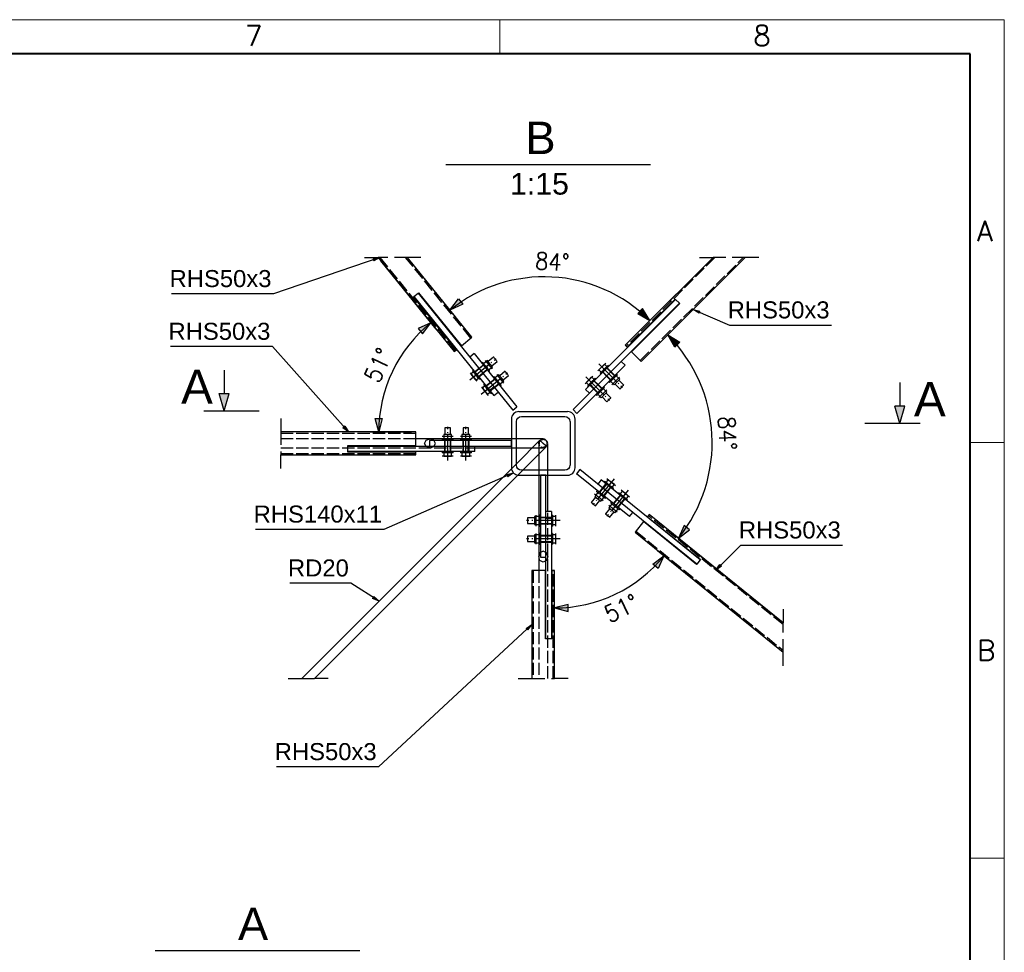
# Paper-space layout 'A0 Advance Steel' of a CAD drawing. Header units: millimetres. Extents: x 228 to 822, y 214 to 634.
# Tile 76 of 76: x 678 to 822, y 497 to 634. Entities that reach past the tile are written whole.
import ezdxf

# ---------------------------------------------------------------- set-up
doc = ezdxf.new("R2010")
doc.units = ezdxf.units.MM
for name, pattern in [('ACAD_ISO02W100', [15, 12, -3]), ('ACAD_ISO04W100', [30, 24, -3, 0, -3]), ('DASHED', [19.05, 12.7, -6.35])]:
    doc.linetypes.add(name, pattern=pattern)
doc.layers.get('0').update_dxf_attribs({"linetype": 'CONTINUOUS'})
for name, color, linetype, lineweight in [('5', 7, 'CONTINUOUS', 15), ('RAHM2', 1, 'CONTINUOUS', 15), ('RAHM3', 51, 'CONTINUOUS', 30), ('RAHM5', 3, 'CONTINUOUS', 40)]:
    doc.layers.add(name, color=color, linetype=linetype, lineweight=lineweight)
for name, color, linetype in [('AS_Belki', 145, 'CONTINUOUS'), ('AS_Blachy', 30, 'CONTINUOUS'), ('AS_DIM_ON', 7, 'CONTINUOUS'), ('AS_INS_ON', 7, 'CONTINUOUS'), ('AS_Sruby', 9, 'CONTINUOUS')]:
    doc.layers.add(name, color=color, linetype=linetype)
doc.styles.add('Arial', font='arial.ttf')
doc.styles.add('CalloutText_Big', font='arial.ttf', dxfattribs={"height": 4.76})
doc.styles.add('CalloutText_Small', font='arial.ttf', dxfattribs={"height": 3.175})
doc.styles.add('CutSymbolDown', font='arial.ttf', dxfattribs={"height": 5})
doc.styles.add('CutSymbolUp', font='arial.ttf', dxfattribs={"height": 5})
doc.styles.add('ROMANS', font='romans.shx', dxfattribs={"width": 0.9})

# ---------------------------------------------------------------- blocks, each defined once
blk = doc.blocks.new('132QEWDSAASD')
at = {"layer": 'RAHM2'}
for p, q in [((520, 415), (520, 420)), ((589, 358), (594, 358)), ((589, 297), (594, 297))]:
    blk.add_line(p, q, dxfattribs=at)
blk.add_lwpolyline([(0, 0), (0, 420), (594, 420), (594, 0)], close=True, dxfattribs=at)
at = {"layer": 'RAHM5'}
for p, q in [((589, 415), (5, 415)), ((589, 5), (589, 415))]:
    blk.add_line(p, q, dxfattribs=at)
at = {"layer": 'RAHM3', "style": 'ROMANS'}
for s, p in [('7', (482.63, 416.17)), ('8', (557.18, 416.17)), ('A', (590, 387.5)), ('B', (590, 326))]:
    blk.add_text(s, height=3, dxfattribs=at).set_placement(p)
blk = doc.blocks.new('5ytrhfgvc')
at = {"layer": '5'}
blk.add_blockref('132QEWDSAASD', (0, 0), dxfattribs=at)
blk = doc.blocks.new('sectionup')
blk.add_hatch(color=256).paths.add_polyline_path([(-2.55, 0.73), (-2.55, -0.73), (0, 0)])
at = {"color": 7, "linetype": 'Continuous'}
for p, q in [((0, 3), (0, -5.15)), ((-6, 0), (-2.55, 0))]:
    blk.add_line(p, q, dxfattribs=at)
for p, q in [((0, 0), (-2.55, 0.73)), ((-2.55, 0.73), (-2.55, -0.73)), ((0, 0), (-2.55, -0.73))]:
    blk.add_line(p, q)
blk = doc.blocks.new('sectiondown')
blk.add_hatch(color=256).paths.add_polyline_path([(0, 0), (-2.55, 0.73), (-2.55, -0.73)])
at = {"color": 7, "linetype": 'Continuous'}
for p, q in [((0, -3), (0, 5.15)), ((-6, 0), (-2.55, 0))]:
    blk.add_line(p, q, dxfattribs=at)
for p, q in [((0, 0), (-2.55, 0.73)), ((-2.55, -0.73), (-2.55, 0.73)), ((0, 0), (-2.55, -0.73))]:
    blk.add_line(p, q)

psp = doc.layouts.new('A0 Advance Steel')

# ---------------------------------------------------------------- hatches: boundary and pattern name
at = {"layer": 'AS_DIM_ON'}
for points in [[(740.88, 591.36), (742.12, 593), (742.75, 592.23)], [(770.2, 589.82), (769.14, 591.58), (768.44, 590.88)], [(738.09, 589.51), (736.22, 588.64), (736.85, 587.87)], [(772.81, 587.71), (774.58, 586.65), (773.87, 585.94)], [(730.43, 573.48), (729.93, 575.48), (730.93, 575.48)], [(774.38, 557.91), (776.03, 559.15), (775.25, 559.78)], [(772.27, 555.33), (771.4, 553.46), (770.63, 554.09)], [(756.22, 547.67), (758.22, 547.17), (758.22, 548.17)]]:
    psp.add_hatch(color=8, dxfattribs=at).paths.add_polyline_path(points, flags=0)

# ---------------------------------------------------------------- linework, layer by layer
at = {"color": 0, "linetype": 'ByBlock', "lineweight": -2}
for p, q in [((729.6, 598.91), (730.6, 599.08)), ((729.6, 598.91), (729.71, 598.6)), ((730.6, 599.08), (729.71, 598.6)), ((777.41, 590.9), (776.56, 591.45)), ((776.56, 591.45), (777.54, 591.21)), ((777.41, 590.9), (777.54, 591.21)), ((725.44, 574.33), (725.19, 574.11)), ((725.98, 573.48), (725.19, 574.11)), ((725.44, 574.33), (725.98, 573.48)), ((749.23, 567.22), (750.21, 567.47)), ((749.23, 567.22), (749.36, 566.91)), ((750.21, 567.47), (749.36, 566.91)), ((779.86, 553.22), (780.45, 554.04)), ((780.69, 553.81), (779.86, 553.22)), ((780.69, 553.81), (780.45, 554.04)), ((729.72, 549.35), (729.54, 549.07)), ((730.48, 548.68), (729.54, 549.07)), ((729.72, 549.35), (730.48, 548.68)), ((752.04, 544.68), (752.89, 545.24)), ((752.04, 544.68), (752.27, 544.44)), ((752.89, 545.24), (752.27, 544.44))]:
    psp.add_line(p, q, dxfattribs=at)
at = {"color": 7}
for points in [[(730.6, 599.08), (714.98, 593.73), (700.03, 593.73)], [(776.56, 591.45), (781.89, 589.14), (796.83, 589.14)], [(725.98, 573.48), (714.83, 586), (699.88, 586)], [(750.21, 567.47), (731.2, 559.19), (712.37, 559.19)], [(779.86, 553.22), (783.52, 556.86), (798.47, 556.86)], [(730.48, 548.68), (726.33, 551.29), (717.4, 551.29)], [(752.89, 545.24), (730.4, 524.35), (715.46, 524.35)]]:
    psp.add_lwpolyline(points, dxfattribs=at)
at = {"layer": 'AS_Belki', "color": 7, "linetype": 'Continuous', "ltscale": 0.15}
for p, q in [((728.35, 599.08), (730.35, 599.08)), ((736.63, 599.08), (734.63, 599.08)), ((777.46, 599.08), (779.46, 599.08)), ((786.18, 599.08), (784.18, 599.08)), ((716.07, 575.48), (716.07, 573.48)), ((716.07, 568.14), (716.07, 570.14)), ((789.73, 547.49), (789.73, 545.49)), ((789.73, 539.2), (789.73, 541.2)), ((717.15, 537.34), (719.15, 537.34)), ((723.03, 537.34), (721.03, 537.34)), ((750.89, 537.34), (752.89, 537.34)), ((758.22, 537.34), (756.22, 537.34))]:
    psp.add_line(p, q, dxfattribs=at)
at = {"layer": 'AS_Belki', "linetype": 'Continuous', "ltscale": 0.15}
for p, q in [((730.35, 599.08), (741.52, 585.27)), ((744.11, 587.37), (734.63, 599.08)), ((779.46, 599.08), (766.58, 586.19)), ((768.93, 583.83), (784.18, 599.08)), ((736.21, 593.84), (736.26, 593.89)), ((736.26, 593.89), (742.55, 586.11)), ((735.54, 593.3), (735.59, 593.34)), ((741.83, 585.52), (735.54, 593.3)), ((766.86, 585.91), (773.93, 592.98)), ((774.59, 592.32), (767.52, 585.25)), ((773.93, 592.98), (773.98, 592.93)), ((774.54, 592.36), (774.59, 592.32)), ((742.55, 586.11), (744.11, 587.37)), ((741.52, 585.27), (741.83, 585.52)), ((766.58, 586.19), (766.86, 585.91)), ((767.52, 585.25), (768.93, 583.83)), ((750.99, 576.48), (758.12, 576.48)), ((749.89, 575.38), (749.89, 568.24)), ((750.62, 568.61), (750.62, 575.01)), ((751.35, 575.74), (757.75, 575.74)), ((758.49, 575.01), (758.49, 568.61)), ((759.22, 568.24), (759.22, 575.38)), ((735.89, 573.48), (716.07, 573.48)), ((735.89, 571.48), (735.89, 573.48)), ((739.98, 572.48), (735.89, 572.48)), ((742.64, 572.48), (741.13, 572.48)), ((749.89, 572.48), (743.8, 572.48)), ((754.55, 572.48), (750.62, 572.48)), ((754.08, 572.28), (750.62, 568.82)), ((754.55, 571.81), (754.22, 572.14)), ((725.89, 571.48), (735.89, 571.48)), ((725.89, 571.41), (725.89, 571.48)), ((725.89, 570.54), (725.89, 570.61)), ((735.89, 570.54), (725.89, 570.54)), ((735.89, 570.14), (735.89, 570.54)), ((744.55, 571.14), (749.89, 571.14)), ((750.62, 571.14), (752.95, 571.14)), ((751.56, 567.88), (755.03, 571.34)), ((754.89, 571.48), (754.55, 571.81)), ((755.22, 567.88), (755.22, 571.81)), ((716.07, 570.14), (735.89, 570.14)), ((753.89, 570.2), (753.89, 567.88)), ((749.93, 568.13), (719.15, 537.34)), ((757.75, 567.88), (751.35, 567.88)), ((721.03, 537.34), (750.88, 567.19)), ((750.99, 567.14), (758.12, 567.14)), ((753.89, 567.14), (753.89, 561.06)), ((755.22, 561.81), (755.22, 567.14)), ((769.28, 560.33), (768.02, 558.77)), ((777.05, 554.04), (769.28, 560.33)), ((770.11, 561.36), (769.86, 561.05)), ((769.86, 561.05), (777.64, 554.76)), ((789.73, 545.49), (770.11, 561.36)), ((753.89, 559.9), (753.89, 558.39)), ((768.02, 558.77), (789.73, 541.2)), ((753.89, 557.23), (753.89, 553.14)), ((777.64, 554.76), (777.59, 554.71)), ((754.89, 553.14), (752.89, 553.14)), ((752.89, 553.14), (752.89, 537.34)), ((754.89, 543.14), (754.89, 553.14)), ((756.22, 553.14), (755.82, 553.14)), ((755.82, 553.14), (755.82, 543.14)), ((756.22, 537.34), (756.22, 553.14)), ((777.09, 554.09), (777.05, 554.04)), ((754.95, 543.14), (754.89, 543.14)), ((755.82, 543.14), (755.75, 543.14))]:
    psp.add_line(p, q, dxfattribs=at)
at = {"layer": 'AS_Belki', "color": 7, "linetype": 'DASHED', "ltscale": 0.15}
for p, q in [((734.63, 599.08), (730.35, 599.08)), ((784.18, 599.08), (779.46, 599.08)), ((716.07, 573.48), (716.07, 570.14)), ((789.73, 541.2), (789.73, 545.49)), ((719.15, 537.34), (721.03, 537.34)), ((752.89, 537.34), (756.22, 537.34))]:
    psp.add_line(p, q, dxfattribs=at)
at = {"layer": 'AS_Belki', "color": 84, "linetype": 'ACAD_ISO02W100', "ltscale": 0.15}
for p, q in [((730.6, 599.08), (741.67, 585.4)), ((743.95, 587.24), (734.38, 599.08)), ((779.75, 599.08), (766.72, 586.05)), ((768.79, 583.97), (783.9, 599.08)), ((735.89, 573.28), (716.07, 573.28)), ((735.89, 572.48), (716.07, 572.48)), ((737.13, 571.81), (737.37, 572.28)), ((737.37, 572.28), (737.94, 572.48)), ((738.52, 572.28), (737.94, 572.48)), ((738.76, 571.81), (738.52, 572.28)), ((741.13, 572.48), (739.98, 572.48)), ((743.8, 572.48), (742.64, 572.48)), ((750.62, 572.48), (749.89, 572.48)), ((754.22, 572.14), (754.08, 572.28)), ((716.07, 571.14), (744.55, 571.14)), ((737.37, 571.34), (737.13, 571.81)), ((737.94, 571.14), (737.37, 571.34)), ((737.94, 571.14), (738.52, 571.34)), ((738.52, 571.34), (738.76, 571.81)), ((749.89, 571.14), (750.62, 571.14)), ((752.95, 571.14), (754.55, 571.14)), ((753.89, 571.81), (753.89, 570.2)), ((755.03, 571.34), (754.89, 571.48)), ((716.07, 570.34), (735.89, 570.34)), ((750.62, 568.82), (749.93, 568.13)), ((750.88, 567.19), (751.56, 567.88)), ((753.89, 567.88), (753.89, 567.14)), ((755.22, 567.14), (755.22, 567.88)), ((755.22, 537.34), (755.22, 561.81)), ((753.89, 561.06), (753.89, 559.9)), ((789.73, 545.23), (769.99, 561.21)), ((768.14, 558.93), (789.73, 541.46)), ((753.89, 558.39), (753.89, 557.23)), ((754.55, 556.01), (754.08, 555.77)), ((755.03, 555.77), (754.55, 556.01)), ((754.08, 555.77), (753.89, 555.2)), ((754.08, 554.62), (753.89, 555.2)), ((754.55, 554.38), (754.08, 554.62)), ((755.03, 554.62), (754.55, 554.38)), ((755.22, 555.2), (755.03, 555.77)), ((755.22, 555.2), (755.03, 554.62)), ((753.09, 553.14), (753.09, 537.34)), ((753.89, 553.14), (753.89, 537.34)), ((756.02, 537.34), (756.02, 553.14))]:
    psp.add_line(p, q, dxfattribs=at)
at = {"layer": 'AS_Belki', "linetype": 'Continuous', "ltscale": 0.15}
for centre, start, end in [((750.99, 575.38), 90, 180), ((758.12, 575.38), 0, 90), ((750.99, 568.24), 180, 270), ((758.12, 568.24), 270, 0)]:
    psp.add_arc(centre, 1.1, start, end, dxfattribs=at)
at = {"layer": 'AS_Belki', "linetype": 'Continuous', "ltscale": 0.15, "extrusion": (0, 0, -1)}
for centre, start, end in [((-751.35, 575.01), 0, 90), ((-757.75, 575.01), 90, 180)]:
    psp.add_arc(centre, 0.733, start, end, dxfattribs=at)
at = {"layer": 'AS_Belki', "color": 84, "linetype": 'ACAD_ISO02W100', "ltscale": 0.15, "extrusion": (0, 0.57503, 0.818132)}
psp.add_arc((-754.55, -467.82, 328.81), 0.667, 230.7123, 135, dxfattribs=at)
at = {"layer": 'AS_Belki', "color": 84, "linetype": 'ACAD_ISO02W100', "ltscale": 0.15, "extrusion": (-0.57503, -1.64696e-13, -0.818132)}
psp.add_arc((-571.81, -617.33, -433.89), 0.667, 230.7123, 135, dxfattribs=at)
at = {"layer": 'AS_Belki', "linetype": 'Continuous', "ltscale": 0.15, "extrusion": (-0.57503, -1.64696e-13, -0.818132)}
psp.add_arc((-571.81, -617.33, -433.89), 0.667, 135, 230.7123, dxfattribs=at)
at = {"layer": 'AS_Belki', "linetype": 'Continuous', "ltscale": 0.15, "extrusion": (0, 0.57503, 0.818132)}
psp.add_arc((-754.55, -467.82, 328.81), 0.667, 135, 230.7123, dxfattribs=at)
at = {"layer": 'AS_Belki', "linetype": 'Continuous', "ltscale": 0.15, "extrusion": (-1.65363e-13, -6.84955e-14, -1)}
psp.add_arc((-751.35, 568.61), 0.733, 270, 0, dxfattribs=at)
at = {"layer": 'AS_Belki', "linetype": 'Continuous', "ltscale": 0.15, "extrusion": (6.84955e-14, -1.65363e-13, -1)}
psp.add_arc((-757.75, 568.61), 0.733, 180, 270, dxfattribs=at)
at = {"layer": 'AS_Blachy', "linetype": 'Continuous', "ltscale": 0.15}
for p, q in [((735.59, 593.34), (736.21, 593.84)), ((736.21, 593.84), (743.8, 584.46)), ((735.59, 593.34), (746.7, 579.61)), ((773.98, 592.93), (761.48, 580.44)), ((774.54, 592.36), (766.01, 583.83)), ((773.98, 592.93), (774.54, 592.36)), ((744.42, 584.97), (743.8, 584.46)), ((744.42, 584.97), (750.71, 577.19)), ((743.8, 584.46), (750.09, 576.69)), ((766.01, 583.83), (758.94, 576.76)), ((766.58, 583.27), (766.01, 583.83)), ((766.58, 583.27), (759.5, 576.19)), ((746.7, 579.61), (747.32, 580.11)), ((746.7, 579.61), (747.33, 578.83)), ((747.33, 578.83), (747.95, 579.33)), ((761.48, 580.44), (760.78, 579.73)), ((760.78, 579.73), (761.34, 579.16)), ((761.48, 580.44), (762.05, 579.87)), ((750.09, 576.69), (750.71, 577.19)), ((758.94, 576.76), (759.5, 576.19)), ((749.89, 572.21), (737.89, 572.21)), ((737.89, 572.21), (737.89, 571.41)), ((725.89, 571.41), (737.89, 571.41)), ((725.89, 570.61), (725.89, 571.41)), ((743.22, 570.61), (725.89, 570.61)), ((737.89, 571.41), (749.89, 571.41)), ((743.55, 570.61), (743.22, 570.61)), ((743.55, 570.61), (743.55, 571.41)), ((744.55, 570.61), (743.55, 570.61)), ((744.55, 570.61), (744.55, 571.41)), ((759.94, 567.97), (759.43, 567.35)), ((767.71, 561.68), (759.94, 567.97)), ((754.15, 567.14), (754.15, 555.14)), ((754.95, 555.14), (754.95, 567.14)), ((767.21, 561.06), (759.43, 567.35)), ((763.08, 566.45), (762.58, 565.83)), ((763.86, 565.82), (763.08, 566.45)), ((763.86, 565.82), (763.36, 565.2)), ((777.59, 554.71), (763.86, 565.82)), ((755.75, 561.81), (754.95, 561.81)), ((755.75, 561.81), (755.75, 560.81)), ((755.75, 560.81), (754.95, 560.81)), ((755.75, 560.81), (755.75, 557.81)), ((767.21, 561.06), (767.71, 561.68)), ((777.09, 554.09), (767.71, 561.68)), ((755.75, 557.81), (755.75, 543.14)), ((754.15, 555.14), (754.95, 555.14)), ((754.95, 543.14), (754.95, 555.14)), ((777.59, 554.71), (777.09, 554.09)), ((755.75, 543.14), (754.95, 543.14))]:
    psp.add_line(p, q, dxfattribs=at)
at = {"layer": 'AS_Blachy', "color": 84, "linetype": 'ACAD_ISO02W100', "ltscale": 0.15}
for p, q in [((745.14, 582.8), (744.52, 582.3)), ((745.11, 581.58), (745.73, 582.08)), ((745.77, 583.31), (745.14, 582.8)), ((745.73, 582.08), (746.35, 582.58)), ((763.28, 582.23), (763.84, 581.66)), ((764.5, 582.32), (763.94, 582.89)), ((765.07, 581.76), (764.5, 582.32)), ((746.82, 580.73), (746.2, 580.23)), ((747.44, 581.24), (746.82, 580.73)), ((747.41, 580.01), (748.03, 580.51)), ((762.62, 580.44), (762.05, 581)), ((763.84, 581.66), (764.41, 581.1)), ((746.79, 579.5), (747.41, 580.01)), ((761.39, 580.34), (761.96, 579.78)), ((761.96, 579.78), (762.52, 579.21)), ((763.18, 579.87), (762.62, 580.44)), ((740.09, 572.21), (740.09, 571.41)), ((741.02, 571.41), (741.02, 572.21)), ((742.75, 572.21), (742.75, 571.41)), ((743.69, 571.41), (743.69, 572.21)), ((749.89, 571.41), (749.89, 572.21)), ((740.09, 571.41), (740.09, 570.61)), ((741.02, 570.61), (741.02, 571.41)), ((742.75, 571.41), (742.75, 570.61)), ((743.69, 570.61), (743.69, 571.41)), ((754.95, 567.14), (754.15, 567.14)), ((763.25, 565.29), (762.75, 564.66)), ((763.76, 565.91), (763.25, 565.29)), ((763.48, 564.08), (763.98, 564.7)), ((763.98, 564.7), (764.48, 565.32)), ((765.33, 563.61), (764.82, 562.99)), ((765.83, 564.23), (765.33, 563.61)), ((766.05, 563.02), (766.56, 563.64)), ((765.55, 562.4), (766.05, 563.02)), ((754.95, 560.94), (754.15, 560.94)), ((755.75, 560.94), (754.95, 560.94)), ((754.15, 560.01), (754.95, 560.01)), ((754.95, 560.01), (755.75, 560.01)), ((754.95, 558.28), (754.15, 558.28)), ((755.75, 558.28), (754.95, 558.28)), ((754.15, 557.34), (754.95, 557.34)), ((754.95, 557.34), (755.75, 557.34))]:
    psp.add_line(p, q, dxfattribs=at)
at = {"layer": 'AS_DIM_ON', "color": 8}
for p, q in [((738.87, 588.54), (730.74, 598.59)), ((741.67, 590.39), (735.03, 598.59)), ((769.32, 588.93), (779.02, 598.63)), ((771.93, 586.83), (783.74, 598.63)), ((729.18, 573.48), (735.26, 573.48)), ((773.41, 558.7), (789.24, 545.88)), ((771.3, 556.11), (789.24, 541.6)), ((756.22, 546.42), (756.22, 552.52))]:
    psp.add_line(p, q, dxfattribs=at)
for points in [[(740.88, 591.36), (742.12, 593), (742.75, 592.23), (740.88, 591.36)], [(770.2, 589.82), (769.14, 591.58), (768.44, 590.88), (770.2, 589.82)], [(738.09, 589.51), (736.22, 588.64), (736.85, 587.87), (738.09, 589.51)], [(772.81, 587.71), (774.58, 586.65), (773.87, 585.94), (772.81, 587.71)], [(730.43, 573.48), (729.93, 575.48), (730.93, 575.48), (730.43, 573.48)], [(774.38, 557.91), (776.03, 559.15), (775.25, 559.78), (774.38, 557.91)], [(772.27, 555.33), (771.4, 553.46), (770.63, 554.09), (772.27, 555.33)], [(756.22, 547.67), (758.22, 547.17), (758.22, 548.17), (756.22, 547.67)]]:
    psp.add_lwpolyline(points, dxfattribs=at)
for centre, radius, start, end in [((754.69, 574.3), 21.94, 45, 128.9801), ((751.06, 573.48), 20.63, 128.9801, 180), ((757.04, 571.94), 22.3, 321.0198, 45), ((756.22, 568.32), 20.65, 270, 321.0199)]:
    psp.add_arc(centre, radius, start, end, dxfattribs=at)
at = {"layer": 'AS_INS_ON'}
for p, q in [((740.26, 612.72), (770.28, 612.72)), ((697.63, 497.43), (727.65, 497.43))]:
    psp.add_line(p, q, dxfattribs=at)
at = {"layer": 'AS_Sruby', "color": 10, "linetype": 'ACAD_ISO04W100', "ltscale": 0.15}
for p, q in [((743.8, 581.12), (747.64, 584.23)), ((746.05, 583.97), (747.06, 582.72)), ((763.72, 583.57), (762.59, 582.44)), ((762.69, 583.48), (766.18, 579.99)), ((743.82, 582.16), (744.82, 580.92)), ((745.48, 579.05), (749.32, 582.15)), ((746.55, 583.34), (746.55, 583.34)), ((763.16, 583.01), (763.16, 583.01)), ((744.32, 581.54), (744.32, 581.54)), ((747.73, 581.89), (748.73, 580.65)), ((748.23, 581.27), (748.23, 581.27)), ((761.84, 581.69), (760.71, 580.56)), ((760.8, 581.59), (764.29, 578.1)), ((761.27, 581.12), (761.27, 581.12)), ((765.75, 581.54), (764.62, 580.41)), ((765.19, 580.98), (765.19, 580.98)), ((745.5, 580.09), (746.5, 578.84)), ((746, 579.47), (746, 579.47)), ((763.87, 579.66), (762.73, 578.53)), ((763.3, 579.09), (763.3, 579.09)), ((740.55, 569.31), (740.55, 574.25)), ((743.22, 569.31), (743.22, 574.25)), ((739.75, 572.85), (741.35, 572.85)), ((740.55, 572.85), (740.55, 572.85)), ((742.42, 572.85), (744.02, 572.85)), ((743.22, 572.85), (743.22, 572.85)), ((739.75, 569.98), (741.35, 569.98)), ((740.55, 569.98), (740.55, 569.98)), ((742.42, 569.98), (744.02, 569.98)), ((743.22, 569.98), (743.22, 569.98)), ((764.94, 566.63), (761.83, 562.79)), ((765.14, 565.6), (763.9, 566.61)), ((764.52, 566.11), (764.52, 566.11)), ((767.01, 564.95), (763.91, 561.11)), ((767.21, 563.93), (765.97, 564.93)), ((763.34, 563.37), (762.09, 564.38)), ((762.71, 563.88), (762.71, 563.88)), ((766.59, 564.43), (766.59, 564.43)), ((765.41, 561.7), (764.17, 562.7)), ((764.79, 562.2), (764.79, 562.2)), ((757.06, 560.48), (752.12, 560.48)), ((753.52, 559.68), (753.52, 561.28)), ((753.52, 560.48), (753.52, 560.48)), ((756.39, 559.68), (756.39, 561.28)), ((756.39, 560.48), (756.39, 560.48)), ((757.06, 557.81), (752.12, 557.81)), ((753.52, 557.01), (753.52, 558.61)), ((753.52, 557.81), (753.52, 557.81)), ((756.39, 557.01), (756.39, 558.61)), ((756.39, 557.81), (756.39, 557.81))]:
    psp.add_line(p, q, dxfattribs=at)
at = {"layer": 'AS_Sruby', "linetype": 'Continuous', "ltscale": 0.15}
for p, q in [((745.69, 583.67), (745.56, 583.57)), ((745.69, 583.67), (745.7, 583.66)), ((745.7, 583.66), (745.72, 583.62)), ((745.72, 583.62), (745.77, 583.57)), ((745.77, 583.57), (745.83, 583.49)), ((746.38, 583.95), (745.82, 583.5)), ((745.83, 583.49), (745.91, 583.4)), ((745.91, 583.4), (746, 583.29)), ((746.19, 583.05), (746.75, 583.5)), ((746.75, 583.5), (746.38, 583.95)), ((747.28, 584.45), (746.5, 583.81)), ((747.11, 583.05), (746.75, 583.5)), ((747, 583.19), (747.79, 583.83)), ((747.3, 584.43), (747.28, 584.45)), ((747.36, 584.36), (747.3, 584.43)), ((747.44, 584.26), (747.36, 584.36)), ((747.54, 584.14), (747.44, 584.26)), ((747.63, 584.02), (747.54, 584.14)), ((747.71, 583.92), (747.63, 584.02)), ((747.77, 583.85), (747.71, 583.92)), ((747.79, 583.83), (747.77, 583.85)), ((763.54, 583.44), (763.13, 583.03)), ((763.9, 583.09), (763.54, 583.44)), ((744.32, 582.28), (743.93, 581.97)), ((743.93, 581.97), (744.3, 581.52)), ((744.31, 582.56), (744.18, 582.46)), ((744.19, 582.44), (744.18, 582.46)), ((744.22, 582.41), (744.19, 582.44)), ((744.27, 582.35), (744.22, 582.41)), ((744.33, 582.27), (744.27, 582.35)), ((744.41, 582.18), (744.33, 582.27)), ((744.49, 582.07), (744.41, 582.18)), ((744.59, 581.96), (744.49, 582.07)), ((744.69, 581.83), (744.59, 581.96)), ((746, 583.29), (746.09, 583.17)), ((746.09, 583.17), (746.19, 583.05)), ((746.19, 583.05), (746.29, 582.93)), ((746.29, 582.93), (746.38, 582.81)), ((746.38, 582.81), (746.47, 582.7)), ((746.47, 582.7), (746.54, 582.61)), ((746.54, 582.61), (746.61, 582.53)), ((746.55, 582.6), (747.11, 583.05)), ((746.56, 582.32), (746.69, 582.43)), ((746.61, 582.53), (746.65, 582.48)), ((746.65, 582.48), (746.68, 582.44)), ((746.68, 582.44), (746.69, 582.43)), ((748.96, 582.38), (748.17, 581.74)), ((748.98, 582.35), (748.96, 582.38)), ((749.04, 582.29), (748.98, 582.35)), ((749.12, 582.19), (749.04, 582.29)), ((749.21, 582.07), (749.12, 582.19)), ((749.31, 581.95), (749.21, 582.07)), ((749.39, 581.85), (749.31, 581.95)), ((763.13, 583.03), (762.73, 582.62)), ((762.73, 582.62), (763.08, 582.27)), ((762.92, 582.11), (762.93, 582.12)), ((762.92, 582.11), (763.04, 581.99)), ((762.93, 582.12), (762.97, 582.15)), ((762.97, 582.15), (763.02, 582.21)), ((763.02, 582.21), (763.09, 582.28)), ((763.09, 582.28), (763.17, 582.36)), ((763.13, 583.03), (763.49, 582.68)), ((763.17, 582.36), (763.27, 582.46)), ((763.27, 582.46), (763.38, 582.57)), ((763.38, 582.57), (763.49, 582.68)), ((763.49, 582.68), (763.6, 582.79)), ((763.6, 582.79), (763.7, 582.89)), ((763.7, 582.89), (763.8, 582.99)), ((763.8, 582.99), (763.89, 583.08)), ((763.89, 583.08), (763.96, 583.15)), ((763.96, 583.15), (764.01, 583.2)), ((764.01, 583.2), (764.04, 583.23)), ((764.04, 583.23), (764.05, 583.24)), ((764.17, 583.12), (764.05, 583.24)), ((765.42, 581.87), (765.3, 581.99)), ((744.3, 581.52), (744.69, 581.83)), ((744.3, 581.52), (744.66, 581.07)), ((744.66, 581.07), (745.05, 581.38)), ((744.78, 581.71), (744.69, 581.83)), ((744.88, 581.6), (744.78, 581.71)), ((744.97, 581.49), (744.88, 581.6)), ((745.04, 581.39), (744.97, 581.49)), ((745.1, 581.32), (745.04, 581.39)), ((745.15, 581.26), (745.1, 581.32)), ((745.18, 581.22), (745.15, 581.26)), ((745.19, 581.21), (745.18, 581.22)), ((745.19, 581.21), (745.32, 581.32)), ((747.36, 581.6), (747.23, 581.49)), ((747.36, 581.6), (747.37, 581.59)), ((747.37, 581.59), (747.4, 581.55)), ((747.4, 581.55), (747.45, 581.49)), ((747.45, 581.49), (747.51, 581.42)), ((748.06, 581.88), (747.5, 581.43)), ((747.51, 581.42), (747.59, 581.32)), ((747.59, 581.32), (747.67, 581.22)), ((747.67, 581.22), (747.77, 581.1)), ((747.77, 581.1), (747.87, 580.98)), ((747.87, 580.98), (748.43, 581.43)), ((747.87, 580.98), (747.96, 580.86)), ((747.96, 580.86), (748.06, 580.74)), ((748.43, 581.43), (748.06, 581.88)), ((748.06, 580.74), (748.15, 580.63)), ((748.15, 580.63), (748.22, 580.54)), ((748.22, 580.54), (748.28, 580.46)), ((748.23, 580.53), (748.79, 580.98)), ((748.79, 580.98), (748.43, 581.43)), ((748.68, 581.12), (749.47, 581.76)), ((749.45, 581.78), (749.39, 581.85)), ((749.47, 581.76), (749.45, 581.78)), ((761.25, 581.14), (760.84, 580.74)), ((760.84, 580.74), (761.19, 580.38)), ((761.66, 581.55), (761.25, 581.14)), ((761.25, 581.14), (761.6, 580.79)), ((761.29, 580.48), (761.39, 580.57)), ((761.39, 580.57), (761.49, 580.68)), ((761.49, 580.68), (761.6, 580.79)), ((761.6, 580.79), (761.71, 580.9)), ((762.01, 581.2), (761.66, 581.55)), ((761.71, 580.9), (761.82, 581.01)), ((761.82, 581.01), (761.92, 581.1)), ((761.92, 581.1), (762, 581.19)), ((762, 581.19), (762.07, 581.26)), ((762.07, 581.26), (762.13, 581.31)), ((762.13, 581.31), (762.16, 581.35)), ((762.16, 581.35), (762.17, 581.36)), ((762.29, 581.24), (762.17, 581.36)), ((764.17, 580.86), (764.29, 580.74)), ((764.3, 580.75), (764.29, 580.74)), ((764.33, 580.79), (764.3, 580.75)), ((764.38, 580.84), (764.33, 580.79)), ((764.46, 580.91), (764.38, 580.84)), ((764.45, 580.9), (764.96, 580.39)), ((764.54, 580.99), (764.46, 580.91)), ((764.64, 581.09), (764.54, 580.99)), ((764.74, 581.2), (764.64, 581.09)), ((764.86, 581.31), (764.74, 581.2)), ((764.97, 581.42), (764.86, 581.31)), ((764.86, 581.31), (765.36, 580.8)), ((764.96, 580.39), (765.36, 580.8)), ((765.07, 581.53), (764.97, 581.42)), ((765.17, 581.62), (765.07, 581.53)), ((765.08, 580.52), (765.8, 579.8)), ((765.26, 581.71), (765.17, 581.62)), ((765.33, 581.78), (765.26, 581.71)), ((765.77, 581.21), (765.26, 581.72)), ((765.38, 581.83), (765.33, 581.78)), ((765.36, 580.8), (765.77, 581.21)), ((765.41, 581.86), (765.38, 581.83)), ((765.42, 581.87), (765.41, 581.86)), ((766.36, 580.37), (765.65, 581.08)), ((746, 580.21), (745.61, 579.9)), ((745.61, 579.9), (745.97, 579.45)), ((745.99, 580.49), (745.86, 580.38)), ((745.87, 580.37), (745.86, 580.38)), ((745.9, 580.34), (745.87, 580.37)), ((745.94, 580.28), (745.9, 580.34)), ((746.01, 580.2), (745.94, 580.28)), ((745.97, 579.45), (746.36, 579.76)), ((745.97, 579.45), (746.34, 579)), ((746.08, 580.11), (746.01, 580.2)), ((746.17, 580), (746.08, 580.11)), ((746.27, 579.88), (746.17, 580)), ((746.36, 579.76), (746.27, 579.88)), ((746.34, 579), (746.73, 579.31)), ((746.46, 579.64), (746.36, 579.76)), ((746.56, 579.52), (746.46, 579.64)), ((746.64, 579.42), (746.56, 579.52)), ((746.72, 579.32), (746.64, 579.42)), ((746.78, 579.24), (746.72, 579.32)), ((746.83, 579.19), (746.78, 579.24)), ((746.86, 579.15), (746.83, 579.19)), ((746.87, 579.14), (746.86, 579.15)), ((746.87, 579.14), (747, 579.24)), ((748.24, 580.25), (748.37, 580.36)), ((748.28, 580.46), (748.33, 580.4)), ((748.33, 580.4), (748.36, 580.37)), ((748.36, 580.37), (748.37, 580.36)), ((761.04, 580.23), (761.05, 580.24)), ((761.04, 580.23), (761.15, 580.11)), ((761.05, 580.24), (761.08, 580.27)), ((761.08, 580.27), (761.13, 580.32)), ((761.13, 580.32), (761.2, 580.39)), ((761.2, 580.39), (761.29, 580.48)), ((762.66, 579.11), (762.57, 579.02)), ((762.75, 579.21), (762.66, 579.11)), ((762.86, 579.31), (762.75, 579.21)), ((762.97, 579.42), (762.86, 579.31)), ((763.08, 579.53), (762.97, 579.42)), ((762.97, 579.42), (763.48, 578.91)), ((763.19, 579.64), (763.08, 579.53)), ((763.28, 579.74), (763.19, 579.64)), ((763.37, 579.82), (763.28, 579.74)), ((763.44, 579.89), (763.37, 579.82)), ((763.89, 579.32), (763.38, 579.83)), ((763.54, 579.99), (763.42, 580.11)), ((763.49, 579.95), (763.44, 579.89)), ((763.48, 578.91), (763.89, 579.32)), ((763.52, 579.98), (763.49, 579.95)), ((763.54, 579.99), (763.52, 579.98)), ((764.48, 578.48), (763.76, 579.2)), ((765.8, 579.8), (765.82, 579.82)), ((765.82, 579.82), (765.88, 579.88)), ((765.88, 579.88), (765.97, 579.98)), ((765.97, 579.98), (766.08, 580.08)), ((766.08, 580.08), (766.19, 580.19)), ((766.19, 580.19), (766.28, 580.28)), ((766.28, 580.28), (766.34, 580.34)), ((766.34, 580.34), (766.36, 580.37)), ((762.29, 578.98), (762.4, 578.86)), ((762.41, 578.87), (762.4, 578.86)), ((762.45, 578.9), (762.41, 578.87)), ((762.5, 578.95), (762.45, 578.9)), ((762.57, 579.02), (762.5, 578.95)), ((762.56, 579.01), (763.07, 578.51)), ((763.07, 578.51), (763.48, 578.91)), ((763.2, 578.63), (763.91, 577.92)), ((763.91, 577.92), (763.93, 577.94)), ((763.93, 577.94), (764, 578)), ((764, 578), (764.09, 578.09)), ((764.09, 578.09), (764.2, 578.2)), ((764.2, 578.2), (764.3, 578.31)), ((764.3, 578.31), (764.4, 578.4)), ((764.4, 578.4), (764.46, 578.46)), ((764.46, 578.46), (764.48, 578.48)), ((740.19, 574.11), (740.15, 574.11)), ((740.15, 574.11), (740.15, 573.1)), ((740.27, 574.11), (740.19, 574.11)), ((740.4, 574.11), (740.27, 574.11)), ((740.55, 574.11), (740.4, 574.11)), ((740.71, 574.11), (740.55, 574.11)), ((740.84, 574.11), (740.71, 574.11)), ((740.92, 574.11), (740.84, 574.11)), ((740.95, 574.11), (740.92, 574.11)), ((740.95, 573.1), (740.95, 574.11)), ((742.85, 574.11), (742.82, 574.11)), ((742.82, 574.11), (742.82, 573.1)), ((742.94, 574.11), (742.85, 574.11)), ((743.07, 574.11), (742.94, 574.11)), ((743.22, 574.11), (743.07, 574.11)), ((743.37, 574.11), (743.22, 574.11)), ((743.5, 574.11), (743.37, 574.11)), ((743.59, 574.11), (743.5, 574.11)), ((743.62, 574.11), (743.59, 574.11)), ((743.62, 573.1), (743.62, 574.11)), ((739.75, 572.38), (739.77, 572.38)), ((739.75, 572.38), (739.75, 572.21)), ((739.77, 572.38), (739.82, 572.38)), ((739.82, 572.38), (739.89, 572.38)), ((739.89, 572.38), (739.99, 572.38)), ((740.55, 573.1), (739.98, 573.1)), ((739.98, 573.1), (739.98, 572.38)), ((739.99, 572.38), (740.11, 572.38)), ((740.11, 572.38), (740.25, 572.38)), ((740.25, 572.38), (740.4, 572.38)), ((740.4, 572.38), (740.55, 572.38)), ((741.13, 573.1), (740.55, 573.1)), ((740.55, 572.38), (740.55, 573.1)), ((740.55, 572.38), (740.71, 572.38)), ((740.71, 572.38), (740.86, 572.38)), ((740.86, 572.38), (741, 572.38)), ((741, 572.38), (741.12, 572.38)), ((741.12, 572.38), (741.22, 572.38)), ((741.13, 572.38), (741.13, 573.1)), ((741.22, 572.38), (741.29, 572.38)), ((741.29, 572.38), (741.34, 572.38)), ((741.34, 572.38), (741.35, 572.38)), ((741.35, 572.21), (741.35, 572.38)), ((742.42, 572.38), (742.44, 572.38)), ((742.42, 572.38), (742.42, 572.21)), ((742.44, 572.38), (742.48, 572.38)), ((742.48, 572.38), (742.56, 572.38)), ((742.56, 572.38), (742.66, 572.38)), ((743.22, 573.1), (742.64, 573.1)), ((742.64, 573.1), (742.64, 572.38)), ((742.66, 572.38), (742.78, 572.38)), ((742.78, 572.38), (742.92, 572.38)), ((742.92, 572.38), (743.07, 572.38)), ((743.07, 572.38), (743.22, 572.38)), ((743.8, 573.1), (743.22, 573.1)), ((743.22, 572.38), (743.22, 573.1)), ((743.22, 572.38), (743.38, 572.38)), ((743.38, 572.38), (743.53, 572.38)), ((743.53, 572.38), (743.67, 572.38)), ((743.67, 572.38), (743.79, 572.38)), ((743.79, 572.38), (743.89, 572.38)), ((743.8, 572.38), (743.8, 573.1)), ((743.89, 572.38), (743.96, 572.38)), ((743.96, 572.38), (744.01, 572.38)), ((744.01, 572.38), (744.02, 572.38)), ((744.02, 572.21), (744.02, 572.38)), ((739.75, 570.61), (739.75, 570.44)), ((739.77, 570.44), (739.75, 570.44)), ((739.82, 570.44), (739.77, 570.44)), ((739.89, 570.44), (739.82, 570.44)), ((739.99, 570.44), (739.89, 570.44)), ((739.98, 570.44), (739.98, 569.94)), ((740.11, 570.44), (739.99, 570.44)), ((740.25, 570.44), (740.11, 570.44)), ((740.4, 570.44), (740.25, 570.44)), ((740.55, 570.44), (740.4, 570.44)), ((740.71, 570.44), (740.55, 570.44)), ((740.55, 569.94), (740.55, 570.44)), ((740.86, 570.44), (740.71, 570.44)), ((741, 570.44), (740.86, 570.44)), ((741.12, 570.44), (741, 570.44)), ((741.22, 570.44), (741.12, 570.44)), ((741.13, 569.94), (741.13, 570.44)), ((741.29, 570.44), (741.22, 570.44)), ((741.34, 570.44), (741.29, 570.44)), ((741.35, 570.44), (741.34, 570.44)), ((741.35, 570.44), (741.35, 570.61)), ((742.42, 570.61), (742.42, 570.44)), ((742.44, 570.44), (742.42, 570.44)), ((742.48, 570.44), (742.44, 570.44)), ((742.56, 570.44), (742.48, 570.44)), ((742.66, 570.44), (742.56, 570.44)), ((742.64, 570.44), (742.64, 569.94)), ((742.78, 570.44), (742.66, 570.44)), ((742.92, 570.44), (742.78, 570.44)), ((743.07, 570.44), (742.92, 570.44)), ((743.22, 570.44), (743.07, 570.44)), ((743.38, 570.44), (743.22, 570.44)), ((743.22, 569.94), (743.22, 570.44)), ((743.53, 570.44), (743.38, 570.44)), ((743.67, 570.44), (743.53, 570.44)), ((743.79, 570.44), (743.67, 570.44)), ((743.89, 570.44), (743.79, 570.44)), ((743.8, 569.94), (743.8, 570.44)), ((743.96, 570.44), (743.89, 570.44)), ((744.01, 570.44), (743.96, 570.44)), ((744.02, 570.44), (744.01, 570.44)), ((744.02, 570.44), (744.02, 570.61)), ((739.98, 569.94), (740.55, 569.94)), ((740.55, 569.94), (741.13, 569.94)), ((742.64, 569.94), (743.22, 569.94)), ((743.22, 569.94), (743.8, 569.94)), ((763.6, 566.25), (763.5, 566.12)), ((763.6, 566.25), (763.61, 566.24)), ((763.61, 566.24), (763.65, 566.21)), ((763.65, 566.21), (763.71, 566.16)), ((763.71, 566.16), (763.78, 566.1)), ((764.09, 566.5), (763.78, 566.11)), ((763.78, 566.1), (763.88, 566.02)), ((764.54, 566.13), (764.09, 566.5)), ((764.54, 566.13), (764.22, 565.74)), ((764.99, 565.77), (764.54, 566.13)), ((762.49, 564.87), (762.39, 564.74)), ((762.4, 564.73), (762.39, 564.74)), ((762.43, 564.71), (762.4, 564.73)), ((762.49, 564.66), (762.43, 564.71)), ((762.57, 564.6), (762.49, 564.66)), ((763.88, 566.02), (763.99, 565.94)), ((763.99, 565.94), (764.1, 565.84)), ((764.1, 565.84), (764.22, 565.74)), ((764.22, 565.74), (764.35, 565.65)), ((764.35, 565.65), (764.46, 565.55)), ((764.46, 565.55), (764.57, 565.46)), ((764.57, 565.46), (764.66, 565.39)), ((764.66, 565.39), (764.74, 565.33)), ((764.67, 565.38), (764.99, 565.77)), ((764.74, 565.33), (764.8, 565.28)), ((764.74, 565.11), (764.85, 565.24)), ((764.8, 565.28), (764.83, 565.25)), ((764.83, 565.25), (764.85, 565.24)), ((766.16, 564.82), (765.85, 564.43)), ((766.61, 564.45), (766.16, 564.82)), ((762.24, 563.93), (761.61, 563.14)), ((762.56, 564.6), (762.11, 564.04)), ((762.11, 564.04), (762.56, 563.68)), ((762.23, 562.64), (762.87, 563.43)), ((763.01, 564.24), (762.56, 563.68)), ((762.56, 563.68), (763.01, 563.32)), ((762.66, 564.52), (762.57, 564.6)), ((762.77, 564.43), (762.66, 564.52)), ((762.89, 564.34), (762.77, 564.43)), ((763.01, 564.24), (762.89, 564.34)), ((763.13, 564.14), (763.01, 564.24)), ((763.01, 563.32), (763.46, 563.88)), ((763.25, 564.05), (763.13, 564.14)), ((763.35, 563.96), (763.25, 564.05)), ((763.45, 563.88), (763.35, 563.96)), ((763.53, 563.82), (763.45, 563.88)), ((763.58, 563.78), (763.53, 563.82)), ((763.62, 563.75), (763.58, 563.78)), ((763.63, 563.74), (763.62, 563.75)), ((763.63, 563.74), (763.74, 563.87)), ((764.56, 563.2), (764.46, 563.07)), ((765.68, 564.57), (765.57, 564.44)), ((765.68, 564.57), (765.69, 564.56)), ((765.69, 564.56), (765.72, 564.53)), ((765.72, 564.53), (765.78, 564.48)), ((765.78, 564.48), (765.86, 564.42)), ((765.86, 564.42), (765.95, 564.35)), ((765.95, 564.35), (766.06, 564.26)), ((766.06, 564.26), (766.18, 564.16)), ((766.18, 564.16), (766.3, 564.07)), ((766.61, 564.45), (766.3, 564.07)), ((766.3, 564.07), (766.42, 563.97)), ((766.42, 563.97), (766.54, 563.87)), ((766.54, 563.87), (766.64, 563.79)), ((767.06, 564.09), (766.61, 564.45)), ((766.64, 563.79), (766.74, 563.71)), ((766.74, 563.71), (766.81, 563.65)), ((766.75, 563.7), (767.06, 564.09)), ((766.81, 563.65), (766.87, 563.6)), ((766.81, 563.43), (766.92, 563.56)), ((766.87, 563.6), (766.91, 563.57)), ((766.91, 563.57), (766.92, 563.56)), ((761.61, 563.14), (761.63, 563.13)), ((761.63, 563.13), (761.7, 563.07)), ((761.7, 563.07), (761.8, 562.99)), ((761.8, 562.99), (761.92, 562.89)), ((761.92, 562.89), (762.04, 562.8)), ((762.04, 562.8), (762.14, 562.72)), ((762.14, 562.72), (762.21, 562.66)), ((762.21, 562.66), (762.23, 562.64)), ((764.32, 562.26), (763.68, 561.47)), ((764.63, 562.93), (764.18, 562.37)), ((764.18, 562.37), (764.63, 562)), ((764.3, 560.96), (764.94, 561.75)), ((764.47, 563.06), (764.46, 563.07)), ((764.51, 563.03), (764.47, 563.06)), ((764.56, 562.98), (764.51, 563.03)), ((764.64, 562.92), (764.56, 562.98)), ((765.08, 562.56), (764.63, 562)), ((764.63, 562), (765.08, 561.64)), ((764.74, 562.84), (764.64, 562.92)), ((764.84, 562.76), (764.74, 562.84)), ((764.96, 562.66), (764.84, 562.76)), ((765.08, 562.56), (764.96, 562.66)), ((765.2, 562.47), (765.08, 562.56)), ((765.08, 561.64), (765.53, 562.2)), ((765.32, 562.37), (765.2, 562.47)), ((765.43, 562.28), (765.32, 562.37)), ((765.52, 562.21), (765.43, 562.28)), ((765.6, 562.14), (765.52, 562.21)), ((765.66, 562.1), (765.6, 562.14)), ((765.69, 562.07), (765.66, 562.1)), ((765.7, 562.06), (765.69, 562.07)), ((765.7, 562.06), (765.81, 562.19)), ((753.27, 560.88), (752.25, 560.88)), ((752.25, 560.88), (752.25, 560.85)), ((752.25, 560.85), (752.25, 560.76)), ((752.25, 560.76), (752.25, 560.63)), ((752.25, 560.63), (752.25, 560.48)), ((752.25, 560.48), (752.25, 560.32)), ((752.25, 560.32), (752.25, 560.19)), ((753.99, 561.06), (753.27, 561.06)), ((753.27, 561.06), (753.27, 560.48)), ((753.99, 560.48), (753.27, 560.48)), ((753.27, 560.48), (753.27, 559.9)), ((754.15, 561.28), (753.99, 561.28)), ((753.99, 561.26), (753.99, 561.28)), ((753.99, 561.22), (753.99, 561.26)), ((753.99, 561.14), (753.99, 561.22)), ((753.99, 561.04), (753.99, 561.14)), ((753.99, 560.92), (753.99, 561.04)), ((753.99, 560.78), (753.99, 560.92)), ((753.99, 560.63), (753.99, 560.78)), ((753.99, 560.48), (753.99, 560.63)), ((753.99, 560.32), (753.99, 560.48)), ((753.99, 560.17), (753.99, 560.32)), ((755.92, 561.28), (755.75, 561.28)), ((755.92, 561.28), (755.92, 561.26)), ((755.92, 561.26), (755.92, 561.22)), ((755.92, 561.22), (755.92, 561.14)), ((755.92, 561.14), (755.92, 561.04)), ((756.42, 561.06), (755.92, 561.06)), ((755.92, 561.04), (755.92, 560.92)), ((755.92, 560.92), (755.92, 560.78)), ((755.92, 560.78), (755.92, 560.63)), ((755.92, 560.63), (755.92, 560.48)), ((756.42, 560.48), (755.92, 560.48)), ((755.92, 560.48), (755.92, 560.32)), ((755.92, 560.32), (755.92, 560.17)), ((756.42, 560.48), (756.42, 561.06)), ((756.42, 559.9), (756.42, 560.48)), ((763.68, 561.47), (763.7, 561.45)), ((763.7, 561.45), (763.77, 561.39)), ((763.77, 561.39), (763.87, 561.31)), ((763.87, 561.31), (763.99, 561.22)), ((763.99, 561.22), (764.11, 561.12)), ((764.11, 561.12), (764.21, 561.04)), ((764.21, 561.04), (764.28, 560.98)), ((764.28, 560.98), (764.3, 560.96)), ((752.25, 560.19), (752.25, 560.11)), ((752.25, 560.11), (752.25, 560.08)), ((752.25, 560.08), (753.27, 560.08)), ((753.27, 559.9), (753.99, 559.9)), ((753.99, 560.03), (753.99, 560.17)), ((753.99, 559.91), (753.99, 560.03)), ((753.99, 559.81), (753.99, 559.91)), ((753.99, 559.74), (753.99, 559.81)), ((753.99, 559.69), (753.99, 559.74)), ((753.99, 559.68), (753.99, 559.69)), ((753.99, 559.68), (754.15, 559.68)), ((755.75, 559.68), (755.92, 559.68)), ((755.92, 560.17), (755.92, 560.03)), ((755.92, 560.03), (755.92, 559.91)), ((755.92, 559.91), (755.92, 559.81)), ((755.92, 559.9), (756.42, 559.9)), ((755.92, 559.81), (755.92, 559.74)), ((755.92, 559.74), (755.92, 559.69)), ((755.92, 559.69), (755.92, 559.68)), ((753.27, 558.21), (752.25, 558.21)), ((752.25, 558.21), (752.25, 558.18)), ((752.25, 558.18), (752.25, 558.09)), ((752.25, 558.09), (752.25, 557.96)), ((752.25, 557.96), (752.25, 557.81)), ((752.25, 557.81), (752.25, 557.66)), ((752.25, 557.66), (752.25, 557.53)), ((752.25, 557.53), (752.25, 557.44)), ((752.25, 557.44), (752.25, 557.41)), ((752.25, 557.41), (753.27, 557.41)), ((753.99, 558.39), (753.27, 558.39)), ((753.27, 558.39), (753.27, 557.81)), ((753.99, 557.81), (753.27, 557.81)), ((753.27, 557.81), (753.27, 557.23)), ((754.15, 558.61), (753.99, 558.61)), ((753.99, 558.6), (753.99, 558.61)), ((753.99, 558.55), (753.99, 558.6)), ((753.99, 558.48), (753.99, 558.55)), ((753.99, 558.38), (753.99, 558.48)), ((753.99, 558.25), (753.99, 558.38)), ((753.99, 558.12), (753.99, 558.25)), ((753.99, 557.97), (753.99, 558.12)), ((753.99, 557.81), (753.99, 557.97)), ((753.99, 557.65), (753.99, 557.81)), ((753.99, 557.5), (753.99, 557.65)), ((753.99, 557.37), (753.99, 557.5)), ((755.92, 558.61), (755.75, 558.61)), ((755.92, 558.61), (755.92, 558.6)), ((755.92, 558.6), (755.92, 558.55)), ((755.92, 558.55), (755.92, 558.48)), ((755.92, 558.48), (755.92, 558.38)), ((756.42, 558.39), (755.92, 558.39)), ((755.92, 558.38), (755.92, 558.25)), ((755.92, 558.25), (755.92, 558.12)), ((755.92, 558.12), (755.92, 557.97)), ((755.92, 557.97), (755.92, 557.81)), ((756.42, 557.81), (755.92, 557.81)), ((755.92, 557.81), (755.92, 557.65)), ((755.92, 557.65), (755.92, 557.5)), ((755.92, 557.5), (755.92, 557.37)), ((756.42, 557.81), (756.42, 558.39)), ((756.42, 557.23), (756.42, 557.81)), ((753.27, 557.23), (753.99, 557.23)), ((753.99, 557.24), (753.99, 557.37)), ((753.99, 557.15), (753.99, 557.24)), ((753.99, 557.07), (753.99, 557.15)), ((753.99, 557.03), (753.99, 557.07)), ((753.99, 557.01), (753.99, 557.03)), ((753.99, 557.01), (754.15, 557.01)), ((755.75, 557.01), (755.92, 557.01)), ((755.92, 557.37), (755.92, 557.24)), ((755.92, 557.24), (755.92, 557.15)), ((755.92, 557.23), (756.42, 557.23)), ((755.92, 557.15), (755.92, 557.07)), ((755.92, 557.07), (755.92, 557.03)), ((755.92, 557.03), (755.92, 557.01))]:
    psp.add_line(p, q, dxfattribs=at)
at = {"layer": 'AS_Sruby', "color": 84, "linetype": 'ACAD_ISO02W100', "ltscale": 0.15}
for p, q in [((745.91, 583.4), (745.91, 583.39)), ((745.81, 583.26), (744.56, 582.25)), ((745.07, 581.63), (746.31, 582.63)), ((763.32, 582.28), (764.45, 581.14)), ((765.02, 581.71), (763.89, 582.84)), ((747.48, 581.18), (746.24, 580.18)), ((746.74, 579.55), (747.99, 580.56)), ((763.13, 579.82), (762, 580.96)), ((761.44, 580.39), (762.57, 579.26)), ((740.15, 572.21), (740.15, 570.61)), ((740.95, 570.61), (740.95, 572.21)), ((742.82, 572.21), (742.82, 570.61)), ((743.62, 570.61), (743.62, 572.21)), ((763.81, 565.87), (762.8, 564.62)), ((763.42, 564.12), (764.43, 565.36)), ((765.88, 564.19), (764.88, 562.94)), ((765.5, 562.44), (766.5, 563.68)), ((755.75, 560.88), (754.15, 560.88)), ((754.15, 560.08), (755.75, 560.08)), ((755.75, 558.21), (754.15, 558.21)), ((754.15, 557.41), (755.75, 557.41))]:
    psp.add_line(p, q, dxfattribs=at)

# ---------------------------------------------------------------- block references
at = {"xscale": -1, "rotation": 90}
for name, p in [('sectionup', (707.77, 576.56)), ('sectiondown', (806.86, 574.74, 17695.47))]:
    psp.add_blockref(name, p, dxfattribs=at)
at = {"layer": '5'}
psp.add_blockref('5ytrhfgvc', (228.18, 213.95, 26127.24), dxfattribs=at)

# ---------------------------------------------------------------- texts
at = {"color": 7, "style": 'Arial'}
for s, p in [('RHS50x3', (699.76, 594.73)), ('RHS50x3', (781.61, 590.14)), ('RHS50x3', (699.6, 587)), ('RHS140x11', (712.09, 560.19)), ('RHS50x3', (783.25, 557.86)), ('RD20', (717.12, 552.29)), ('RHS50x3', (715.18, 525.35))]:
    psp.add_text(s, height=2.5, dxfattribs=at).set_placement(p)
at = {"color": 96}
for style, p in [('CutSymbolUp', (701.45, 577.62)), ('CutSymbolDown', (808.93, 575.79))]:
    psp.add_text('A', height=5, dxfattribs=dict(at, style=style)).set_placement(p)
at = {"layer": 'AS_DIM_ON', "color": 9, "style": 'ROMANS', "width": 0.9}
for s, rotation, p in [('84°', 356.9901, (753.33, 597.35)), ('51°', 64.4901, (730.44, 580.47)), ('84°', 273.0099, (780.18, 575.73)), ('51°', 25.5099, (764.3, 545.41))]:
    psp.add_text(s, height=2.5, rotation=rotation, dxfattribs=at).set_placement(p)
at = {"layer": 'AS_INS_ON'}
for s, height, style, p in [('B', 4.76, 'CalloutText_Big', (751.94, 614.24)), ('1:15', 3.175, 'CalloutText_Small', (749.69, 608.3)), ('A', 4.76, 'CalloutText_Big', (709.79, 498.95))]:
    psp.add_text(s, height=height, dxfattribs=dict(at, style=style)).set_placement(p)

doc.saveas('drawing.dxf')
